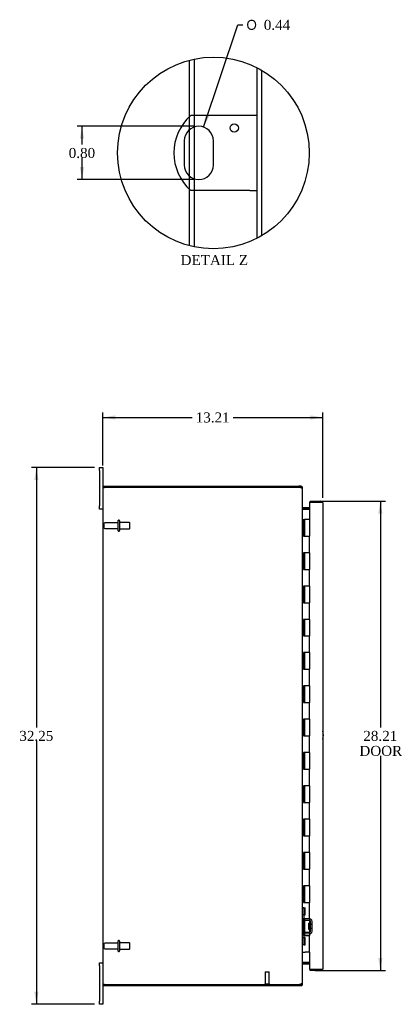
# Model space of a CAD drawing. Header units: inches. Extents: x 5 to 148, y 0 to 99.
# Tile 2 of 8: x 5 to 28, y 31 to 90. Entities that reach past the tile are written whole.
import ezdxf
from ezdxf.enums import TextEntityAlignment as Align

# ---------------------------------------------------------------- set-up
doc = ezdxf.new("R2010")
doc.units = ezdxf.units.IN
doc.header["$MEASUREMENT"] = 0
doc.layers.get('0').update_dxf_attribs({"linetype": 'CONTINUOUS'})
for name, color, linetype in [('COM40153-1', 7, 'CONTINUOUS'), ('COM42780', 7, 'CONTINUOUS'), ('COM48486', 7, 'CONTINUOUS'), ('COM48514', 7, 'CONTINUOUS'), ('COM71780-18', 7, 'CONTINUOUS'), ('DEFAULT', 7, 'CONTINUOUS'), ('FET07710', 7, 'CONTINUOUS'), ('HNG10620-26B', 7, 'CONTINUOUS'), ('HNG10620-26C', 7, 'CONTINUOUS'), ('STD21878', 7, 'CONTINUOUS'), ('STD26094', 7, 'CONTINUOUS')]:
    doc.layers.add(name, color=color, linetype=linetype)
doc.styles.add('SEACAD_SOLID_EDGE_ANSI1_SY', font='txt')
doc.styles.add('SEACAD_TIMES_NEW_ROMAN', font='times.ttf')

# ---------------------------------------------------------------- blocks, each defined once
blk = doc.blocks.new('GDIMGGROUP2')
at = {"layer": 'DEFAULT', "linetype": 'Continuous'}
for points in [[(10.817, 66.241), (10.067, 66.116), (10.817, 65.991)], [(22.527, 66.241), (22.527, 65.991), (23.277, 66.116)]]:
    blk.add_hatch(color=136, dxfattribs=at).paths.add_polyline_path(points)
at = {"layer": 'DEFAULT', "color": 136, "linetype": 'Continuous'}
for p, q in [((10.067, 63.226), (10.067, 66.416)), ((23.277, 61.283), (23.277, 66.416)), ((10.067, 66.116), (15.438, 66.116)), ((17.906, 66.116), (23.277, 66.116))]:
    blk.add_line(p, q, dxfattribs=at)
at = {"layer": 'DEFAULT', "color": 136, "linetype": 'Continuous', "style": 'SEACAD_TIMES_NEW_ROMAN'}
blk.add_text('13.21', height=0.6, dxfattribs=at).set_placement((15.648, 66.416), align=Align.TOP_LEFT)
blk = doc.blocks.new('GDIMGGROUP3')
at = {"layer": 'DEFAULT', "linetype": 'Continuous'}
for points in [[(5.956, 62.363), (6.206, 62.363), (6.081, 63.113)], [(5.956, 31.613), (6.081, 30.863), (6.206, 31.613)]]:
    blk.add_hatch(color=136, dxfattribs=at).paths.add_polyline_path(points)
at = {"layer": 'DEFAULT', "color": 136, "linetype": 'Continuous'}
for p, q in [((9.58, 63.113), (5.781, 63.113)), ((6.081, 63.113), (6.081, 47.498)), ((6.081, 46.688), (6.081, 30.863)), ((9.58, 30.863), (5.781, 30.863))]:
    blk.add_line(p, q, dxfattribs=at)
at = {"layer": 'DEFAULT', "color": 136, "linetype": 'Continuous', "style": 'SEACAD_TIMES_NEW_ROMAN'}
blk.add_text('32.25', height=0.6, dxfattribs=at).set_placement((5.057, 47.288), align=Align.TOP_LEFT)
blk = doc.blocks.new('GDIMGGROUP13')
at = {"layer": 'DEFAULT', "linetype": 'Continuous'}
for points in [[(26.859, 60.341), (26.734, 61.091), (26.609, 60.341)], [(26.859, 33.636), (26.609, 33.636), (26.734, 32.886)]]:
    blk.add_hatch(color=136, dxfattribs=at).paths.add_polyline_path(points)
at = {"layer": 'DEFAULT', "color": 136, "linetype": 'Continuous'}
for p, q in [((22.81, 61.091), (27.034, 61.091)), ((26.734, 61.091), (26.734, 47.498)), ((26.734, 45.788), (26.734, 32.886)), ((22.81, 32.886), (27.034, 32.886))]:
    blk.add_line(p, q, dxfattribs=at)
at = {"layer": 'DEFAULT', "color": 136, "linetype": 'Continuous', "style": 'SEACAD_TIMES_NEW_ROMAN'}
for s, p in [('28.21', (25.71, 47.288)), ('DOOR', (25.475, 46.388))]:
    blk.add_text(s, height=0.6, dxfattribs=at).set_placement(p, align=Align.TOP_LEFT)
blk = doc.blocks.new('GDIMGGROUP27')
at = {"layer": 'DEFAULT', "linetype": 'Continuous'}
for points in [[(8.696, 82.855), (8.946, 82.855), (8.821, 83.605)], [(8.696, 81.155), (8.821, 80.405), (8.946, 81.155)]]:
    blk.add_hatch(color=136, dxfattribs=at).paths.add_polyline_path(points)
at = {"layer": 'DEFAULT', "color": 136, "linetype": 'Continuous'}
for p, q in [((15.535, 83.605), (8.521, 83.605)), ((8.821, 83.605), (8.821, 82.515)), ((8.821, 81.705), (8.821, 80.405)), ((15.535, 80.405), (8.521, 80.405))]:
    blk.add_line(p, q, dxfattribs=at)
at = {"layer": 'DEFAULT', "color": 136, "linetype": 'Continuous', "style": 'SEACAD_TIMES_NEW_ROMAN'}
blk.add_text('0.80', height=0.6, dxfattribs=at).set_placement((8.024, 82.305), align=Align.TOP_LEFT)
blk = doc.blocks.new('GDIMGGROUP28')
at = {"layer": 'DEFAULT', "linetype": 'Continuous'}
blk.add_hatch(color=136, dxfattribs=at).paths.add_polyline_path([(16.235, 84.31), (16.114, 83.559), (16.472, 84.23)])
at = {"layer": 'DEFAULT', "color": 136, "linetype": 'Continuous'}
for p, q in [((16.114, 83.559), (18.184, 89.7)), ((18.184, 89.7), (18.484, 89.7))]:
    blk.add_line(p, q, dxfattribs=at)
for s, style, p in [('O', 'SEACAD_SOLID_EDGE_ANSI1_SY', (18.694, 90)), ('0.44', 'SEACAD_TIMES_NEW_ROMAN', (19.738, 90))]:
    blk.add_text(s, height=0.6, dxfattribs=dict(at, style=style)).set_placement(p, align=Align.TOP_LEFT)

msp = doc.modelspace()

# ---------------------------------------------------------------- linework, layer by layer
at = {"color": 7}
msp.add_circle((16.709, 82.005), 5.756, dxfattribs=at)
at = {"layer": 'COM40153-1', "color": 7}
for p, q in [((18.903, 84.255), (15.351, 84.255)), ((19.335, 84.255), (18.903, 84.255)), ((14.961, 82.731), (14.961, 81.279)), ((16.709, 81.279), (16.709, 82.731)), ((18.903, 79.755), (15.351, 79.755)), ((18.903, 79.755), (19.335, 79.755))]:
    msp.add_line(p, q, dxfattribs=at)
msp.add_circle((17.959, 83.507), 0.25, dxfattribs=at)
for centre, radius, start, end in [((17.335, 82.005), 3, 131.40962, 228.59038), ((15.835, 82.731), 0.874, 0, 180), ((15.835, 81.279), 0.874, 180, 0), ((22.567, 47.028), 0.75, 341.20309, 18.79691)]:
    msp.add_arc(centre, radius, start, end, dxfattribs=at)
at = {"layer": 'COM42780', "color": 7}
for p, q in [((22.067, 36.665), (22.109, 36.665)), ((22.109, 36.228), (22.067, 36.228)), ((22.159, 36.665), (22.109, 36.665)), ((22.159, 36.228), (22.109, 36.228)), ((22.159, 36.665), (22.226, 36.665)), ((22.159, 36.228), (22.159, 36.665)), ((22.159, 36.228), (22.226, 36.228)), ((22.162, 36.665), (22.162, 36.228)), ((22.162, 36.043), (22.162, 36.228)), ((22.226, 36.228), (22.226, 36.665)), ((22.497, 35.895), (22.207, 35.9)), ((22.498, 35.99), (22.209, 35.995)), ((22.449, 35.355), (22.449, 35.745)), ((22.544, 35.745), (22.449, 35.745)), ((22.639, 35.675), (22.449, 35.675)), ((22.639, 35.657), (22.449, 35.657)), ((22.553, 35.978), (22.498, 35.99)), ((22.544, 35.253), (22.544, 35.847)), ((22.639, 35.253), (22.639, 35.847)), ((22.162, 34.872), (22.162, 35.057)), ((22.207, 35.2), (22.497, 35.205)), ((22.209, 35.105), (22.498, 35.11)), ((22.449, 35.444), (22.639, 35.444)), ((22.639, 35.425), (22.449, 35.425)), ((22.449, 35.355), (22.544, 35.355)), ((22.498, 35.11), (22.553, 35.122)), ((22.067, 34.872), (22.109, 34.872)), ((22.109, 34.435), (22.067, 34.435)), ((22.109, 34.872), (22.159, 34.872)), ((22.159, 34.435), (22.109, 34.435)), ((22.159, 34.872), (22.226, 34.872)), ((22.159, 34.435), (22.159, 34.872)), ((22.159, 34.435), (22.226, 34.435)), ((22.161, 34.74), (22.162, 34.74)), ((22.161, 34.631), (22.161, 34.74)), ((22.161, 34.71), (22.162, 34.71)), ((22.161, 34.631), (22.162, 34.631)), ((22.161, 34.6), (22.161, 34.631)), ((22.161, 34.625), (22.162, 34.625)), ((22.161, 34.6), (22.162, 34.6)), ((22.161, 34.567), (22.161, 34.6)), ((22.161, 34.567), (22.162, 34.567)), ((22.162, 34.872), (22.162, 34.435)), ((22.226, 34.435), (22.226, 34.872))]:
    msp.add_line(p, q, dxfattribs=at)
for centre, radius, start, end in [((22.21, 36.043), 0.143, 180, 206.90823), ((22.21, 36.043), 0.143, 206.90823, 269), ((22.21, 36.043), 0.048, 180, 269), ((22.496, 35.847), 0.048, 0, 89), ((22.496, 35.847), 0.143, 0, 66.66652), ((22.21, 35.057), 0.143, 153.09177, 180), ((22.21, 35.057), 0.143, 91, 153.09177), ((22.21, 35.057), 0.048, 91, 180), ((22.496, 35.253), 0.048, 271, 0), ((22.496, 35.253), 0.143, 293.33348, 0)]:
    msp.add_arc(centre, radius, start, end, dxfattribs=at)
at = {"layer": 'COM48486', "color": 7}
for p, q in [((15.283, 84.193), (15.283, 87.582)), ((15.571, 84.255), (15.571, 87.647)), ((19.335, 76.883), (19.335, 87.127)), ((19.623, 77.041), (19.623, 86.969)), ((15.283, 83.408), (15.283, 84.193)), ((15.571, 83.564), (15.571, 84.255)), ((15.283, 80.601), (15.283, 83.408)), ((15.571, 80.446), (15.571, 83.564)), ((15.283, 79.816), (15.283, 80.601)), ((15.571, 79.755), (15.571, 80.446)), ((15.283, 76.428), (15.283, 79.816)), ((15.571, 76.362), (15.571, 79.755)), ((10.067, 61.916), (10.175, 61.916)), ((10.067, 61.916), (10.067, 32.06)), ((21.841, 61.916), (10.175, 61.916)), ((22.067, 32.165), (22.067, 61.811)), ((22.093, 60.588), (22.103, 60.588)), ((22.482, 60.588), (22.103, 60.588)), ((22.103, 33.388), (22.093, 33.388)), ((22.103, 33.388), (22.482, 33.388)), ((10.175, 32.06), (10.067, 32.06)), ((10.175, 32.06), (21.841, 32.06))]:
    msp.add_line(p, q, dxfattribs=at)
for centre, radius, start, end in [((21.841, 61.666), 0.25, 61.84537, 90), ((22.019, 61.807), 0.0479, 4.85781, 50.20268), ((22.209, 60.671), 0.142, 183.34421, 215.31064), ((22.209, 33.306), 0.142, 144.68935, 176.6558), ((21.841, 32.31), 0.25, 270, 298.15463), ((21.913, 32.304), 0.219, 281.9896, 308.4732), ((22.019, 32.169), 0.0479, 309.79734, 355.14219)]:
    msp.add_arc(centre, radius, start, end, dxfattribs=at)
msp.add_open_spline([(22.05, 61.844), (22.049, 61.845), (22.047, 61.847), (22.043, 61.85), (22.039, 61.853), (22.034, 61.856), (22.03, 61.859), (22.024, 61.862), (22.019, 61.864), (22.011, 61.868), (22.001, 61.872), (21.989, 61.877), (21.978, 61.881), (21.969, 61.884), (21.962, 61.886), (21.959, 61.886)], degree=3, knots=[0, 0, 0, 0, 0.058508, 0.117588, 0.177234, 0.23744, 0.298196, 0.359495, 0.421327, 0.483683, 0.609872, 0.738031, 0.824554, 0.911887, 1, 1, 1, 1], dxfattribs=at)
at = {"layer": 'COM48514', "color": 7}
for p, q in [((10.139, 61.916), (10.139, 61.988)), ((10.139, 61.988), (21.841, 61.988)), ((21.959, 61.988), (21.841, 61.988)), ((21.959, 61.916), (21.841, 61.916)), ((21.959, 61.916), (21.959, 61.988)), ((21.995, 61.88), (21.989, 61.899)), ((21.995, 61.88), (22.067, 61.88)), ((22.067, 61.811), (22.067, 61.88)), ((22.093, 60.687), (22.075, 60.624)), ((22.482, 60.685), (22.103, 60.685)), ((22.482, 60.613), (22.103, 60.613)), ((22.093, 33.29), (22.075, 33.352)), ((22.103, 33.363), (22.482, 33.363)), ((22.103, 33.291), (22.482, 33.291)), ((10.139, 32.06), (10.139, 31.988)), ((10.139, 31.988), (21.841, 31.988)), ((21.841, 32.06), (21.959, 32.06)), ((21.841, 31.988), (21.959, 31.988)), ((21.959, 32.06), (21.959, 31.988)), ((21.989, 32.077), (21.995, 32.096)), ((21.995, 32.096), (22.067, 32.096)), ((22.067, 32.096), (22.067, 32.165))]:
    msp.add_line(p, q, dxfattribs=at)
for centre, radius, start, end in [((21.959, 61.88), 0.108, 32.64308, 90.00001), ((21.959, 61.88), 0.036, 32.6431, 90), ((21.959, 61.88), 0.108, 0, 32.64312), ((22.103, 60.721), 0.036, 180, 253.77952), ((22.103, 60.721), 0.108, 253.77952, 270), ((22.103, 60.721), 0.036, 253.77952, 270), ((22.103, 33.255), 0.036, 106.22048, 180), ((22.103, 33.255), 0.108, 90, 106.22048), ((22.103, 33.255), 0.036, 90, 106.22048), ((21.959, 32.096), 0.036, 270, 327.3569), ((21.959, 32.096), 0.108, 270, 327.3569), ((21.959, 32.096), 0.108, 327.3569, 0)]:
    msp.add_arc(centre, radius, start, end, dxfattribs=at)
at = {"layer": 'COM71780-18', "color": 7}
for p, q in [((23.169, 61.018), (22.482, 61.018)), ((22.482, 61.018), (22.482, 59.988)), ((22.51, 61.091), (22.51, 61.019)), ((22.51, 61.091), (23.169, 61.091)), ((22.51, 61.019), (23.169, 61.019)), ((23.271, 61.019), (23.169, 61.019)), ((23.169, 61.018), (23.271, 61.018)), ((23.277, 60.983), (23.277, 32.994)), ((22.482, 33.988), (22.482, 32.958)), ((22.482, 32.958), (23.169, 32.958)), ((22.51, 32.886), (22.51, 32.958)), ((23.169, 32.958), (22.51, 32.958)), ((23.169, 32.886), (22.51, 32.886)), ((23.169, 32.958), (23.271, 32.958)), ((23.271, 32.958), (23.169, 32.958))]:
    msp.add_line(p, q, dxfattribs=at)
for centre, start, end in [((23.169, 60.983), 19.47122, 90), ((23.169, 60.983), 0, 19.47122), ((23.169, 32.994), 270, 340.52878), ((23.169, 32.994), 340.52878, 0)]:
    msp.add_arc(centre, 0.108, start, end, dxfattribs=at)
for centre, start_param, end_param in [((23.169, 60.983), 3.141593, 3.48143), ((23.169, 32.994), 2.801756, 3.141593)]:
    msp.add_ellipse(centre, major_axis=(-0.108, 0), ratio=0.997813, start_param=start_param, end_param=end_param, dxfattribs=at)
at = {"layer": 'FET07710', "color": 7}
for p, q in [((9.88, 62.926), (9.88, 63.113)), ((9.88, 63.113), (10.067, 63.113)), ((9.88, 62.926), (9.88, 60.801)), ((10.067, 63.113), (10.067, 62.926)), ((10.067, 62.926), (10.067, 61.916)), ((9.88, 60.613), (9.88, 60.801)), ((10.067, 60.613), (9.88, 60.613)), ((9.88, 33.176), (9.88, 33.363)), ((9.88, 33.363), (10.067, 33.363)), ((9.88, 33.176), (9.88, 31.051)), ((10.067, 32.06), (10.067, 31.051)), ((9.88, 30.863), (9.88, 31.051)), ((10.067, 30.863), (9.88, 30.863)), ((10.067, 31.051), (10.067, 30.863))]:
    msp.add_line(p, q, dxfattribs=at)
at = {"layer": 'HNG10620-26B', "color": 7}
for p, q in [((22.067, 59.988), (22.093, 59.988)), ((22.093, 59.988), (22.111, 59.988)), ((22.111, 59.988), (22.153, 59.988)), ((22.111, 59.988), (22.111, 58.988)), ((22.153, 59.988), (22.153, 58.988)), ((22.111, 58.988), (22.219, 58.988)), ((22.219, 58.988), (22.482, 58.988)), ((22.482, 57.988), (22.482, 58.988)), ((22.219, 57.988), (22.111, 57.988)), ((22.111, 57.988), (22.111, 56.988)), ((22.153, 57.988), (22.153, 56.988)), ((22.482, 57.988), (22.219, 57.988)), ((22.111, 56.988), (22.219, 56.988)), ((22.219, 56.988), (22.482, 56.988)), ((22.482, 55.988), (22.482, 56.988)), ((22.219, 55.988), (22.111, 55.988)), ((22.111, 55.988), (22.111, 54.988)), ((22.153, 55.988), (22.153, 54.988)), ((22.482, 55.988), (22.219, 55.988)), ((22.111, 54.988), (22.219, 54.988)), ((22.219, 54.988), (22.482, 54.988)), ((22.482, 53.988), (22.482, 54.988)), ((22.219, 53.988), (22.111, 53.988)), ((22.111, 53.988), (22.111, 52.988)), ((22.153, 53.988), (22.153, 52.988)), ((22.482, 53.988), (22.219, 53.988)), ((22.111, 52.988), (22.219, 52.988)), ((22.219, 52.988), (22.482, 52.988)), ((22.482, 51.988), (22.482, 52.988)), ((22.219, 51.988), (22.111, 51.988)), ((22.111, 51.988), (22.111, 50.988)), ((22.153, 51.988), (22.153, 50.988)), ((22.482, 51.988), (22.219, 51.988)), ((22.111, 50.988), (22.219, 50.988)), ((22.219, 50.988), (22.482, 50.988)), ((22.482, 49.988), (22.482, 50.988)), ((22.219, 49.988), (22.111, 49.988)), ((22.111, 49.988), (22.111, 48.988)), ((22.153, 49.988), (22.153, 48.988)), ((22.482, 49.988), (22.219, 49.988)), ((22.111, 48.988), (22.219, 48.988)), ((22.219, 48.988), (22.482, 48.988)), ((22.482, 47.988), (22.482, 48.988)), ((22.219, 47.988), (22.111, 47.988)), ((22.111, 47.988), (22.111, 46.988)), ((22.153, 47.988), (22.153, 46.988)), ((22.482, 47.988), (22.219, 47.988)), ((22.111, 46.988), (22.219, 46.988)), ((22.219, 46.988), (22.482, 46.988)), ((22.482, 45.988), (22.482, 46.988)), ((22.219, 45.988), (22.111, 45.988)), ((22.111, 45.988), (22.111, 44.988)), ((22.153, 45.988), (22.153, 44.988)), ((22.482, 45.988), (22.219, 45.988)), ((22.111, 44.988), (22.219, 44.988)), ((22.219, 44.988), (22.482, 44.988)), ((22.482, 43.988), (22.482, 44.988)), ((22.219, 43.988), (22.111, 43.988)), ((22.111, 43.988), (22.111, 42.988)), ((22.153, 43.988), (22.153, 42.988)), ((22.482, 43.988), (22.219, 43.988)), ((22.111, 42.988), (22.219, 42.988)), ((22.219, 42.988), (22.482, 42.988)), ((22.482, 41.988), (22.482, 42.988)), ((22.219, 41.988), (22.111, 41.988)), ((22.111, 41.988), (22.111, 40.988)), ((22.153, 41.988), (22.153, 40.988)), ((22.482, 41.988), (22.219, 41.988)), ((22.111, 40.988), (22.219, 40.988)), ((22.219, 40.988), (22.482, 40.988)), ((22.482, 39.988), (22.482, 40.988)), ((22.219, 39.988), (22.111, 39.988)), ((22.111, 39.988), (22.111, 38.988)), ((22.153, 39.988), (22.153, 38.988)), ((22.482, 39.988), (22.219, 39.988)), ((22.111, 38.988), (22.219, 38.988)), ((22.219, 38.988), (22.482, 38.988)), ((22.482, 37.988), (22.482, 38.988)), ((22.219, 37.988), (22.111, 37.988)), ((22.111, 37.988), (22.111, 36.988)), ((22.153, 37.988), (22.153, 36.988)), ((22.482, 37.988), (22.219, 37.988)), ((22.111, 36.988), (22.219, 36.988)), ((22.219, 36.988), (22.482, 36.988)), ((22.482, 35.988), (22.482, 36.988)), ((22.219, 35.988), (22.111, 35.988)), ((22.111, 35.988), (22.111, 34.988)), ((22.153, 35.988), (22.153, 34.988)), ((22.482, 35.988), (22.219, 35.988)), ((22.111, 34.988), (22.219, 34.988)), ((22.219, 34.988), (22.482, 34.988)), ((22.482, 33.988), (22.482, 34.988)), ((22.067, 33.988), (22.093, 33.988)), ((22.093, 33.988), (22.219, 33.988)), ((22.482, 33.988), (22.219, 33.988))]:
    msp.add_line(p, q, dxfattribs=at)
at = {"layer": 'HNG10620-26C', "color": 7}
for p, q in [((22.482, 59.988), (22.174, 59.988)), ((22.174, 59.988), (22.174, 58.988)), ((22.482, 59.988), (22.482, 58.988)), ((22.219, 58.988), (22.482, 58.988)), ((22.482, 57.988), (22.482, 58.988)), ((22.174, 57.988), (22.174, 56.988)), ((22.482, 57.988), (22.219, 57.988)), ((22.482, 57.988), (22.482, 56.988)), ((22.219, 56.988), (22.482, 56.988)), ((22.482, 55.988), (22.482, 56.988)), ((22.174, 55.988), (22.174, 54.988)), ((22.482, 55.988), (22.219, 55.988)), ((22.482, 55.988), (22.482, 54.988)), ((22.219, 54.988), (22.482, 54.988)), ((22.482, 53.988), (22.482, 54.988)), ((22.174, 53.988), (22.174, 52.988)), ((22.482, 53.988), (22.219, 53.988)), ((22.482, 53.988), (22.482, 52.988)), ((22.219, 52.988), (22.482, 52.988)), ((22.482, 51.988), (22.482, 52.988)), ((22.174, 51.988), (22.174, 50.988)), ((22.482, 51.988), (22.219, 51.988)), ((22.482, 51.988), (22.482, 50.988)), ((22.219, 50.988), (22.482, 50.988)), ((22.482, 49.988), (22.482, 50.988)), ((22.174, 49.988), (22.174, 48.988)), ((22.482, 49.988), (22.219, 49.988)), ((22.482, 49.988), (22.482, 48.988)), ((22.219, 48.988), (22.482, 48.988)), ((22.482, 47.988), (22.482, 48.988)), ((22.174, 47.988), (22.174, 46.988)), ((22.482, 47.988), (22.219, 47.988)), ((22.482, 47.988), (22.482, 46.988)), ((22.219, 46.988), (22.482, 46.988)), ((22.482, 45.988), (22.482, 46.988)), ((22.174, 45.988), (22.174, 44.988)), ((22.482, 45.988), (22.219, 45.988)), ((22.482, 45.988), (22.482, 44.988)), ((22.219, 44.988), (22.482, 44.988)), ((22.482, 43.988), (22.482, 44.988)), ((22.174, 43.988), (22.174, 42.988)), ((22.482, 43.988), (22.219, 43.988)), ((22.482, 43.988), (22.482, 42.988)), ((22.219, 42.988), (22.482, 42.988)), ((22.482, 41.988), (22.482, 42.988)), ((22.174, 41.988), (22.174, 40.988)), ((22.482, 41.988), (22.219, 41.988)), ((22.482, 41.988), (22.482, 40.988)), ((22.219, 40.988), (22.482, 40.988)), ((22.482, 39.988), (22.482, 40.988)), ((22.174, 39.988), (22.174, 38.988)), ((22.482, 39.988), (22.219, 39.988)), ((22.482, 39.988), (22.482, 38.988)), ((22.219, 38.988), (22.482, 38.988)), ((22.482, 37.988), (22.482, 38.988)), ((22.174, 37.988), (22.174, 36.988)), ((22.482, 37.988), (22.219, 37.988)), ((22.482, 37.988), (22.482, 36.988)), ((22.219, 36.988), (22.482, 36.988)), ((22.482, 35.988), (22.482, 36.988)), ((22.174, 35.988), (22.174, 34.988)), ((22.482, 35.988), (22.219, 35.988)), ((22.482, 35.988), (22.482, 34.988)), ((22.219, 34.988), (22.482, 34.988)), ((22.482, 33.988), (22.482, 34.988))]:
    msp.add_line(p, q, dxfattribs=at)
at = {"layer": 'STD21878', "color": 7}
for p, q in [((19.81, 32.81), (20.06, 32.81)), ((19.81, 32.81), (19.81, 32.091)), ((20.06, 32.091), (20.06, 32.81)), ((19.794, 32.091), (20.075, 32.091)), ((19.794, 32.091), (19.794, 32.06)), ((20.075, 32.06), (20.075, 32.091))]:
    msp.add_line(p, q, dxfattribs=at)
at = {"layer": 'STD26094', "color": 7}
for p, q in [((10.976, 59.778), (10.199, 59.778)), ((10.976, 59.908), (10.976, 59.318)), ((11.046, 59.938), (11.006, 59.938)), ((11.076, 59.908), (11.076, 59.318)), ((11.663, 59.801), (11.076, 59.801)), ((11.663, 59.801), (11.663, 59.426)), ((11.701, 59.763), (11.663, 59.801)), ((11.701, 59.463), (11.701, 59.763)), ((10.139, 59.718), (10.139, 59.508)), ((10.199, 59.448), (10.976, 59.448)), ((11.006, 59.288), (11.046, 59.288)), ((11.076, 59.426), (11.663, 59.426)), ((11.663, 59.426), (11.701, 59.463)), ((10.139, 34.468), (10.139, 34.258)), ((10.976, 34.528), (10.199, 34.528)), ((10.976, 34.658), (10.976, 34.068)), ((11.046, 34.688), (11.006, 34.688)), ((11.076, 34.658), (11.076, 34.068)), ((11.663, 34.551), (11.076, 34.551)), ((11.663, 34.551), (11.663, 34.176)), ((11.701, 34.513), (11.663, 34.551)), ((11.701, 34.213), (11.701, 34.513)), ((10.199, 34.198), (10.976, 34.198)), ((11.006, 34.038), (11.046, 34.038)), ((11.076, 34.176), (11.663, 34.176)), ((11.663, 34.176), (11.701, 34.213))]:
    msp.add_line(p, q, dxfattribs=at)
for centre, radius, start, end in [((10.199, 59.718), 0.06, 90, 180), ((11.006, 59.908), 0.03, 90, 180), ((11.046, 59.908), 0.03, 0, 90), ((10.199, 59.508), 0.06, 180, 270), ((11.006, 59.318), 0.03, 180, 270), ((11.046, 59.318), 0.03, 270, 0), ((10.199, 34.468), 0.06, 90, 180), ((11.006, 34.658), 0.03, 90, 180), ((11.046, 34.658), 0.03, 0, 90), ((10.199, 34.258), 0.06, 180, 270), ((11.006, 34.068), 0.03, 180, 270), ((11.046, 34.068), 0.03, 270, 0)]:
    msp.add_arc(centre, radius, start, end, dxfattribs=at)

# ---------------------------------------------------------------- block references
at = {"layer": 'DEFAULT', "color": 7}
for name in ['GDIMGGROUP28', 'GDIMGGROUP27', 'GDIMGGROUP2', 'GDIMGGROUP3', 'GDIMGGROUP13']:
    msp.add_blockref(name, (0, 0), dxfattribs=at)

# ---------------------------------------------------------------- texts
at = {"layer": 'DEFAULT', "color": 7, "style": 'SEACAD_TIMES_NEW_ROMAN'}
msp.add_text('DETAIL Z', height=0.6, dxfattribs=at).set_placement((14.74, 75.869), align=Align.TOP_LEFT)

doc.saveas('drawing.dxf')
